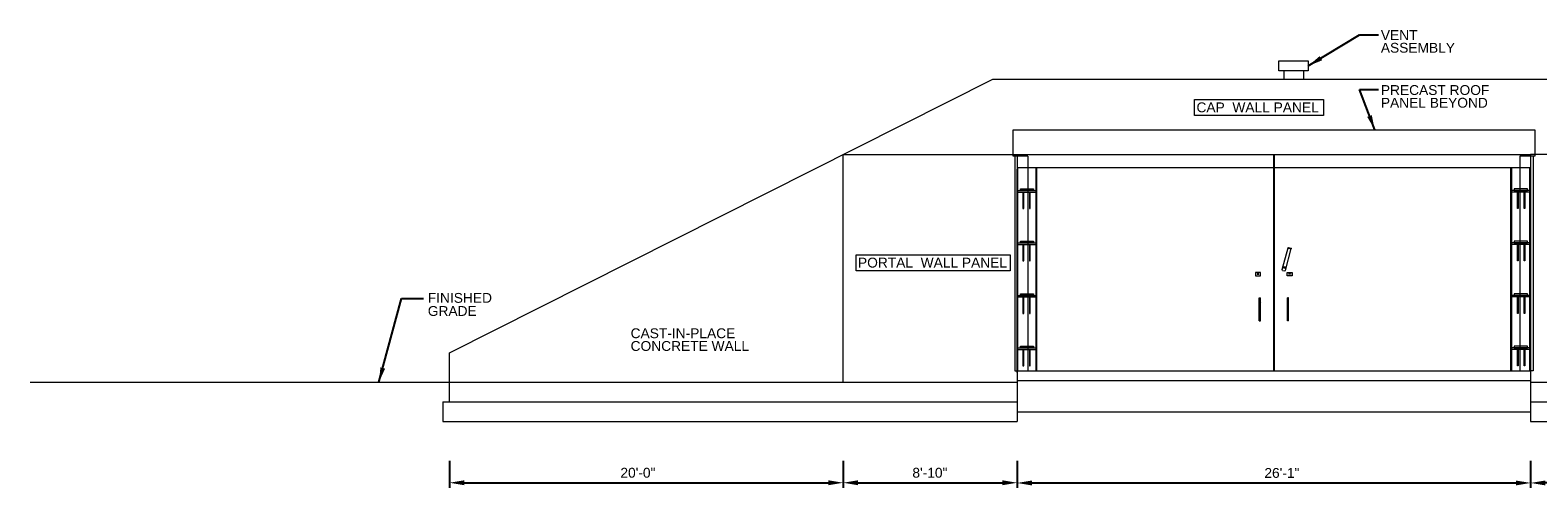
# Model space of a CAD drawing. Header units: inches. Extents: x -145 to 2424, y -1007 to 475.
# Tile 1 of 4: x -145 to 774, y -1007 to -727. Entities that reach past the tile are written whole.
import ezdxf
from ezdxf.enums import TextEntityAlignment as Align

# ---------------------------------------------------------------- set-up
doc = ezdxf.new("R2010")
doc.units = ezdxf.units.IN
doc.header["$LTSCALE"] = 16
doc.header["$MEASUREMENT"] = 0
doc.layers.add('G-ELEC-REF', color=253, linetype='Continuous', lineweight=9)
doc.styles.add("_1 4 1'-0", font='arial.ttf', dxfattribs={"height": 6})
doc.dimstyles.new("1 4 1'-0", dxfattribs={"dimtxt": 6, "dimasz": 9, "dimexe": 3, "dimexo": 3, "dimgap": 3, "dimtad": 1, "dimdec": 0, "dimzin": 11, "dimdsep": 46, "dimlunit": 3, "dimtxsty": "_1 4 1'-0", "dimcen": 0.09, "dimadec": 4, "dimazin": 3, "dimtfac": 1, "dimtdec": 0, "dimtofl": 0, "dimtmove": 0, "dimatfit": 3, "dimfxl": 1, "dimfrac": 2, "dimtzin": 11, "dimarcsym": 0})

# ---------------------------------------------------------------- blocks, each defined once
blk = doc.blocks.new('*D14')
at = {"layer": 'Defpoints', "color": 0, "lineweight": 0, "transparency": 16777216}
for p in [(769.55, -966.15), (875.55, -966.15), (769.55, -1003.63)]:
    blk.add_point(p, dxfattribs=at)
at = {"layer": 'G-ELEC-REF', "color": 0, "lineweight": -2, "transparency": 16777216}
for p, q in [((769.55, -990.15), (769.55, -1006.63)), ((875.55, -990.15), (875.55, -1006.63)), ((866.55, -1003.63), (778.55, -1003.63))]:
    blk.add_line(p, q, dxfattribs=at)
at = {"layer": 'G-ELEC-REF', "color": 0, "lineweight": 0, "transparency": 16777216}
for points in [[(778.55, -1002.13), (778.55, -1005.13), (769.55, -1003.63)], [(866.55, -1002.13), (866.55, -1005.13), (875.55, -1003.63)]]:
    blk.add_solid(points, dxfattribs=at)
at = {"layer": 'G-ELEC-REF', "color": 0, "transparency": 16777216, "insert": (825.23, -997.56), "char_height": 6, "attachment_point": 5, "style": "_1 4 1'-0"}
blk.add_mtext('8\'-10"', dxfattribs=at)
blk = doc.blocks.new('*D15')
at = {"layer": 'Defpoints', "color": 0, "lineweight": 0, "transparency": 16777216}
for p in [(110.55, -966.15, 0), (350.55, -966.15, 0), (350.55, -1003.5)]:
    blk.add_point(p, dxfattribs=at)
at = {"layer": 'G-ELEC-REF', "color": 0, "lineweight": -2, "transparency": 16777216}
for p, q in [((110.55, -990.15), (110.55, -1006.5)), ((350.55, -990.15), (350.55, -1006.5)), ((119.55, -1003.5), (341.55, -1003.5))]:
    blk.add_line(p, q, dxfattribs=at)
at = {"layer": 'G-ELEC-REF', "color": 0, "lineweight": 0, "transparency": 16777216}
for points in [[(119.55, -1002), (119.55, -1005), (110.55, -1003.5)], [(341.55, -1002), (341.55, -1005), (350.55, -1003.5)]]:
    blk.add_solid(points, dxfattribs=at)
at = {"layer": 'G-ELEC-REF', "color": 0, "transparency": 16777216, "insert": (225.4, -997.44), "char_height": 6, "attachment_point": 5, "style": "_1 4 1'-0"}
blk.add_mtext('20\'-0"', dxfattribs=at)
blk = doc.blocks.new('*D16')
at = {"layer": 'Defpoints', "color": 0, "lineweight": 0, "transparency": 16777216}
for p in [(350.55, -966.15, 0), (456.55, -966.15, 0), (456.55, -1003.5)]:
    blk.add_point(p, dxfattribs=at)
at = {"layer": 'G-ELEC-REF', "color": 0, "lineweight": -2, "transparency": 16777216}
for p, q in [((350.55, -990.15), (350.55, -1006.5)), ((456.55, -990.15), (456.55, -1006.5)), ((359.55, -1003.5), (447.55, -1003.5))]:
    blk.add_line(p, q, dxfattribs=at)
at = {"layer": 'G-ELEC-REF', "color": 0, "lineweight": 0, "transparency": 16777216}
for points in [[(359.55, -1002), (359.55, -1005), (350.55, -1003.5)], [(447.55, -1002), (447.55, -1005), (456.55, -1003.5)]]:
    blk.add_solid(points, dxfattribs=at)
at = {"layer": 'G-ELEC-REF', "color": 0, "transparency": 16777216, "insert": (403.38, -997.44), "char_height": 6, "attachment_point": 5, "style": "_1 4 1'-0"}
blk.add_mtext('8\'-10"', dxfattribs=at)
blk = doc.blocks.new('*D17')
at = {"layer": 'Defpoints', "color": 0, "lineweight": 0, "transparency": 16777216}
for p in [(456.55, -966.15), (769.55, -966.15), (769.55, -1003.63)]:
    blk.add_point(p, dxfattribs=at)
at = {"layer": 'G-ELEC-REF', "color": 0, "lineweight": -2, "transparency": 16777216}
for p, q in [((456.55, -990.15), (456.55, -1006.63)), ((769.55, -990.15), (769.55, -1006.63)), ((465.55, -1003.63), (760.55, -1003.63))]:
    blk.add_line(p, q, dxfattribs=at)
at = {"layer": 'G-ELEC-REF', "color": 0, "lineweight": 0, "transparency": 16777216}
for points in [[(465.55, -1002.13), (465.55, -1005.13), (456.55, -1003.63)], [(760.55, -1002.13), (760.55, -1005.13), (769.55, -1003.63)]]:
    blk.add_solid(points, dxfattribs=at)
at = {"layer": 'G-ELEC-REF', "color": 0, "transparency": 16777216, "insert": (617.94, -997.56), "char_height": 6, "attachment_point": 5, "style": "_1 4 1'-0"}
blk.add_mtext('26\'-1"', dxfattribs=at)

msp = doc.modelspace()

# ---------------------------------------------------------------- linework, layer by layer
at = {"layer": 'G-ELEC-REF'}
for p, q in [((619.04, -752.15, 0), (619.04, -757.15, 0)), ((631.04, -752.15, 0), (631.04, -757.15, 0)), ((110.55, -924.15, 0), (441.79, -757.15, 0)), ((441.79, -757.15, 0), (784.31, -757.15, 0)), ((455.05, -804.15, 0), (455.05, -935.15, 0)), ((456.55, -803.15, 0), (769.55, -803.15, 0)), ((456.55, -804.15), (456.55, -803.15)), ((463.05, -804.15, 0), (463.05, -935.15, 0)), ((612.8, -803.15, 0), (612.8, -935.15, 0)), ((613.3, -803.15, 0), (613.3, -935.15, 0)), ((763.05, -804.15, 0), (763.05, -935.15, 0)), ((769.55, -803.15), (769.55, -804.15)), ((771.05, -804.15, 0), (771.05, -935.15, 0)), ((456.55, -811.15, 0), (769.55, -811.15, 0)), ((456.55, -936.15, 0), (456.55, -812.15, 0)), ((457.05, -935.15, 0), (457.05, -811.15, 0)), ((468.05, -935.15, 0), (468.05, -811.15, 0)), ((468.55, -935.15, 0), (468.55, -811.15, 0)), ((757.55, -935.15, 0), (757.55, -811.15, 0)), ((758.05, -935.15, 0), (758.05, -811.15, 0)), ((769.05, -935.15, 0), (769.05, -811.15, 0)), ((457.05, -825.15, 0), (468.05, -825.15, 0)), ((457.05, -826.15, 0), (468.05, -826.15, 0)), ((769.05, -825.15, 0), (758.05, -825.15, 0)), ((769.05, -826.15, 0), (758.05, -826.15, 0)), ((457.05, -857.15, 0), (468.05, -857.15, 0)), ((457.05, -858.15, 0), (468.05, -858.15, 0)), ((618.15, -873.48), (621.75, -860.07)), ((620.09, -874), (623.68, -860.58)), ((621.73, -860.13), (621.77, -860.01)), ((621.87, -860.36), (623.44, -860.78)), ((621.99, -859.87), (623.56, -860.29)), ((623.66, -860.64), (623.7, -860.52)), ((769.05, -857.15, 0), (758.05, -857.15, 0)), ((769.05, -858.15, 0), (758.05, -858.15, 0)), ((618.4, -873.92), (618.15, -873.48)), ((618.4, -873.92), (619.65, -874.25)), ((619.65, -874.25), (620.09, -874)), ((457.05, -889.15, 0), (468.05, -889.15, 0)), ((457.05, -890.15, 0), (468.05, -890.15, 0)), ((604.05, -904.65, 0), (604.05, -890.65, 0)), ((604.05, -890.65, 0), (604.8, -890.65, 0)), ((604.8, -904.65, 0), (604.8, -890.65, 0)), ((621.3, -904.65, 0), (621.3, -890.65, 0)), ((622.05, -890.65, 0), (621.3, -890.65, 0)), ((622.05, -904.65, 0), (622.05, -890.65, 0)), ((769.05, -889.15, 0), (758.05, -889.15, 0)), ((769.05, -890.15, 0), (758.05, -890.15, 0)), ((604.05, -904.65, 0), (604.8, -904.65, 0)), ((622.05, -904.65, 0), (621.3, -904.65, 0)), ((110.55, -954.15, 0), (110.55, -924.15, 0)), ((457.05, -921.15, 0), (468.05, -921.15, 0)), ((457.05, -922.15, 0), (468.05, -922.15, 0)), ((769.05, -921.15, 0), (758.05, -921.15, 0)), ((769.05, -922.15, 0), (758.05, -922.15, 0)), ((455.05, -935.15), (456.55, -935.15)), ((456.55, -933.15, 0), (456.55, -966.15, 0)), ((456.55, -935.15, 0), (769.55, -935.15, 0)), ((771.05, -935.15), (769.55, -935.15)), ((769.55, -936.15, 0), (769.55, -966.15, 0)), ((-145.07, -942.15, 0), (456.55, -942.15, 0)), ((456.55, -941.15, 0), (769.55, -941.15, 0)), ((769.55, -942.15, 0), (1374.31, -942.15, 0)), ((106.55, -954.15, 0), (106.55, -966.15, 0)), ((106.55, -954.15, 0), (456.55, -954.15, 0)), ((769.55, -954.15, 0), (1119.55, -954.15, 0)), ((456.55, -960.15), (769.55, -960.15)), ((106.55, -966.15, 0), (456.55, -966.15, 0)), ((769.55, -966.15, 0), (1119.55, -966.15, 0))]:
    msp.add_line(p, q, dxfattribs=at)
at = {"layer": 'G-ELEC-REF', "elevation": 0, "flags": 128}
for points in [[(463.05, -804.15), (454.05, -804.15), (454.05, -788.15), (772.05, -788.15), (772.05, -804.15), (763.05, -804.15)], [(350.55, -942.15), (350.55, -803.15), (456.55, -803.15), (456.55, -945.15)], [(875.55, -942.15), (875.55, -803.15), (769.55, -803.15), (769.55, -936.15)], [(458.55, -824.15), (466.55, -824.15), (466.55, -825.15), (466.55, -825.15)], [(466.55, -825.15), (458.55, -825.15), (458.55, -824.15)], [(460.05, -826.15), (460.05, -836.15), (460.55, -836.15), (460.55, -826.15)], [(464.05, -826.15), (464.05, -836.15), (464.55, -836.15), (464.55, -826.15)], [(767.55, -824.15), (759.55, -824.15), (759.55, -825.15), (759.55, -825.15)], [(759.55, -825.15), (767.55, -825.15), (767.55, -824.15)], [(762.05, -826.15), (762.05, -836.15), (761.55, -836.15), (761.55, -826.15)], [(766.05, -826.15), (766.05, -836.15), (765.55, -836.15), (765.55, -826.15)], [(458.55, -856.15), (466.55, -856.15), (466.55, -857.15), (466.55, -857.15)], [(466.55, -857.15), (458.55, -857.15), (458.55, -856.15)], [(460.05, -858.15), (460.05, -868.15), (460.55, -868.15), (460.55, -858.15)], [(464.05, -858.15), (464.05, -868.15), (464.55, -868.15), (464.55, -858.15)], [(767.55, -856.15), (759.55, -856.15), (759.55, -857.15), (759.55, -857.15)], [(759.55, -857.15), (767.55, -857.15), (767.55, -856.15)], [(762.05, -858.15), (762.05, -868.15), (761.55, -868.15), (761.55, -858.15)], [(766.05, -858.15), (766.05, -868.15), (765.55, -868.15), (765.55, -858.15)], [(458.55, -888.15), (466.55, -888.15), (466.55, -889.15), (466.55, -889.15)], [(466.55, -889.15), (458.55, -889.15), (458.55, -888.15)], [(460.05, -890.15), (460.05, -900.15), (460.55, -900.15), (460.55, -890.15)], [(464.05, -890.15), (464.05, -900.15), (464.55, -900.15), (464.55, -890.15)], [(767.55, -888.15), (759.55, -888.15), (759.55, -889.15), (759.55, -889.15)], [(759.55, -889.15), (767.55, -889.15), (767.55, -888.15)], [(762.05, -890.15), (762.05, -900.15), (761.55, -900.15), (761.55, -890.15)], [(766.05, -890.15), (766.05, -900.15), (765.55, -900.15), (765.55, -890.15)], [(458.55, -920.15), (466.55, -920.15), (466.55, -921.15), (466.55, -921.15)], [(466.55, -921.15), (458.55, -921.15), (458.55, -920.15)], [(460.05, -922.15), (460.05, -932.15), (460.55, -932.15), (460.55, -922.15)], [(464.05, -922.15), (464.05, -932.15), (464.55, -932.15), (464.55, -922.15)], [(767.55, -920.15), (759.55, -920.15), (759.55, -921.15), (759.55, -921.15)], [(759.55, -921.15), (767.55, -921.15), (767.55, -920.15)], [(762.05, -922.15), (762.05, -932.15), (761.55, -932.15), (761.55, -922.15)], [(766.05, -922.15), (766.05, -932.15), (765.55, -932.15), (765.55, -922.15)]]:
    msp.add_lwpolyline(points, dxfattribs=at)
at = {"layer": 'G-ELEC-REF'}
for centre in [(604.42, -893.65, 0), (604.42, -901.65, 0)]:
    msp.add_circle(centre, 0.375, dxfattribs=at)
at = {"layer": 'G-ELEC-REF', "extrusion": (0, 0, -1)}
for centre in [(-621.67, -893.65, 0), (-621.67, -901.65, 0)]:
    msp.add_circle(centre, 0.375, dxfattribs=at)
at = {"layer": 'G-ELEC-REF'}
msp.add_arc((621.91, -860.18), 0.188, 165, 255, dxfattribs=at)
at = {"layer": 'G-ELEC-REF', "extrusion": (0, 0, -1)}
for centre, start, end in [((-621.95, -860.06), 15, 105), ((-623.48, -860.6), 195, 285), ((-623.52, -860.48), 105, 195)]:
    msp.add_arc(centre, 0.188, start, end, dxfattribs=at)
at = {"layer": 'G-ELEC-REF'}
for points in [[(616.04, -746.15, 0), (634.04, -746.15, 0), (634.04, -752.15, 0), (616.04, -752.15, 0)], [(564.74, -769.64), (643.21, -769.64), (643.21, -779.51), (564.74, -779.51)], [(358.42, -864.37), (452.34, -864.37), (452.34, -874.24), (358.42, -874.24)], [(619.17, -871.78), (619.92, -871.78), (619.92, -872.53), (619.17, -872.53)], [(619.92, -871.78), (619.92, -872.53), (619.17, -872.53), (619.17, -871.78)], [(604.9, -875.15), (601.9, -875.15), (601.9, -877.15), (604.9, -877.15)], [(603.98, -876), (602.82, -876), (602.82, -876.31), (603.98, -876.31)], [(621.19, -875.15), (624.19, -875.15), (624.19, -877.15), (621.19, -877.15)], [(622.11, -876), (623.27, -876), (623.27, -876.31), (622.11, -876.31)]]:
    msp.add_3dface(points, dxfattribs=at)

# ---------------------------------------------------------------- texts
at = {"layer": 'G-ELEC-REF', "style": "_1 4 1'-0"}
for s, p in [('CAP  WALL PANEL', (565.87, -771.45)), ('PORTAL  WALL PANEL', (359.55, -866.18))]:
    msp.add_text(s, height=6, dxfattribs=at).set_placement(p, align=Align.TOP_LEFT)
at = {"layer": 'G-ELEC-REF', "char_height": 6, "attachment_point": 1, "style": "_1 4 1'-0"}
for s, insert, width, line_spacing_factor in [('VENT ASSEMBLY', (678.26, -727.33), 21.6594, 0.776524), ('FINISHED\\PGRADE', (97.32, -887.7, 0), 39.533, 0.8)]:
    msp.add_mtext(s, dxfattribs=dict(at, insert=insert, width=width, line_spacing_factor=line_spacing_factor))
at = {"layer": 'G-ELEC-REF', "char_height": 6, "attachment_point": 1, "line_spacing_factor": 0.776524, "style": "_1 4 1'-0"}
for s, insert in [('PRECAST ROOF\\PPANEL BEYOND', (678.26, -760.88)), ('CAST-IN-PLACE \\PCONCRETE WALL', (220.95, -909.29))]:
    msp.add_mtext(s, dxfattribs=dict(at, insert=insert))

# ---------------------------------------------------------------- dimensions: what is measured, and where the dimension line sits
at = {"layer": 'G-ELEC-REF'}
for base, p1, p2, picture, middle in [((350.55, -1003.5), (110.55, -966.15, 0), (350.55, -966.15, 0), '*D15', (225.4, -1003.5)), ((456.55, -1003.5), (350.55, -966.15, 0), (456.55, -966.15, 0), '*D16', (403.38, -1003.5)), ((769.55, -1003.63), (456.55, -966.15), (769.55, -966.15), '*D17', (617.94, -1003.63))]:
    dim = msp.add_linear_dim(base=base, p1=p1, p2=p2, dimstyle="1 4 1'-0", override={"dimexo": 24}, dxfattribs=at)
    dim.commit()
    dim.dimension.update_dxf_attribs({"geometry": picture, "text_midpoint": middle, "dimtype": 160})
dim = msp.add_linear_dim(base=(769.55, -1003.63, 0), p1=(875.55, -966.15, 0), p2=(769.55, -966.15, 0), angle=180, dimstyle="1 4 1'-0", override={"dimexo": 24}, dxfattribs=at)
dim.commit()
dim.dimension.update_dxf_attribs({"geometry": '*D14', "text_midpoint": (825.23, -1003.63, 0), "dimtype": 160})

# ---------------------------------------------------------------- leaders
for points in [[(634.04, -749.15), (665.31, -730.1), (676.92, -730.1)], [(674.52, -788.15), (665.31, -763.65), (676.92, -763.65)], [(67.54, -942.15, 0), (81.19, -891.11, 0), (94.79, -891.11, 0)]]:
    msp.add_leader(points, dimstyle="1 4 1'-0", override={"dimgap": 6}, dxfattribs=at)

doc.saveas('drawing.dxf')
